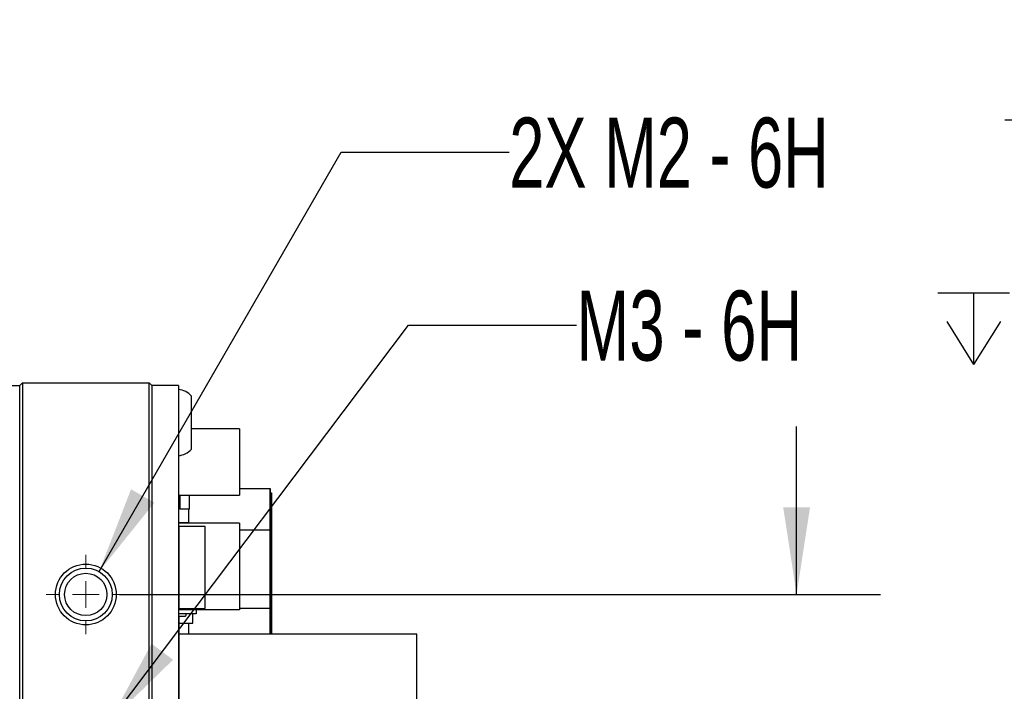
# Paper-space layout 'IX body' of a CAD drawing. Header units: millimetres. Extents: x 5 to 274, y 4 to 211.
# Tile 5 of 21: x 128 to 165, y 64 to 89. Entities that reach past the tile are written whole.
import ezdxf

# ---------------------------------------------------------------- set-up
doc = ezdxf.new("R2010")
doc.units = ezdxf.units.MM
doc.layers.add('DIMENSIONS', color=8, linetype='Continuous')
doc.styles.add('SLDTEXTSTYLE0', font='TXT', dxfattribs={"width": 0.75})
doc.styles.add('SLDTEXTSTYLE3', font='TXT', dxfattribs={"width": 0.675})
doc.styles.add('SLDTEXTSTYLE5', font='TXT', dxfattribs={"width": 0.678571})
doc.dimstyles.new('SLDDIMSTYLE8', dxfattribs={"dimtxt": 2.645833, "dimasz": 3.302, "dimexe": 0, "dimexo": 0.0625, "dimgap": 0.661458, "dimtad": 0, "dimtih": 1, "dimtoh": 1, "dimdec": 0, "dimrnd": 1e-09, "dimzin": 12, "dimdsep": 46, "dimtxsty": 'SLDTEXTSTYLE0', "dimsah": 1, "dimcen": 0.09, "dimadec": 0, "dimazin": 3, "dimtfac": 1, "dimtdec": 0, "dimtmove": 0, "dimatfit": 0, "dimfxl": 0, "dimfrac": 2, "dimtolj": 1, "dimtzin": 12, "dimarcsym": 0})
doc.dimstyles.new('SLDDIMSTYLE9', dxfattribs={"dimtxt": 2.645833, "dimasz": 3.302, "dimexe": 0, "dimexo": 0.0625, "dimgap": 0.661458, "dimtad": 0, "dimtih": 1, "dimtoh": 1, "dimdec": 6, "dimrnd": 1e-09, "dimzin": 12, "dimdsep": 46, "dimtxsty": 'SLDTEXTSTYLE0', "dimsah": 1, "dimcen": 0, "dimadec": 0, "dimazin": 3, "dimtfac": 1, "dimtofl": 0, "dimtmove": 0, "dimatfit": 3, "dimfxl": 0, "dimfrac": 2, "dimtolj": 1, "dimtzin": 12, "dimarcsym": 0})

# ---------------------------------------------------------------- blocks, each defined once
blk = doc.blocks.new('SW_SYMBOL_HOLE_DEPTH')
at = {"layer": 'DIMENSIONS', "color": 0}
for p, q in [((0, 875), (800, 875)), ((400, 875), (400, 75)), ((100, 555), (400, 75)), ((700, 555), (400, 75))]:
    blk.add_line(p, q, dxfattribs=at)
blk = doc.blocks.new('_D_42')
at = {"layer": 'DIMENSIONS'}
for p, q in [((117.549, 105.606), (110.921, 94.125)), ((110.921, 94.125), (117.271, 94.125))]:
    blk.add_line(p, q, dxfattribs=at)
blk.add_solid([(117.549, 105.606), (115.458, 103), (116.338, 102.492)], dxfattribs=at)
at = {"layer": 'DIMENSIONS', "xscale": 0.003379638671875, "yscale": 0.003379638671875, "zscale": 0.003379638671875}
blk.add_blockref('SW_SYMBOL_HOLE_DEPTH', (136.007, 92.39), dxfattribs=at)
at = {"layer": 'DIMENSIONS', "attachment_point": 1}
for s, insert, char_height, style in [('4X M2 - 6H', (117.271, 95.434), 2.6458, 'SLDTEXTSTYLE3'), ('3', (140.783, 95.434), 2.646, 'SLDTEXTSTYLE0'), ('MIN', (143.713, 95.434), 2.6458, 'SLDTEXTSTYLE0')]:
    blk.add_mtext(s, dxfattribs=dict(at, insert=insert, char_height=char_height, style=style))
blk = doc.blocks.new('_D_50')
at = {"layer": 'DIMENSIONS'}
for p, q in [((156.917, 67.365), (156.917, 73.715)), ((131.319, 67.365), (160.092, 67.365)), ((131.319, 55.365), (160.092, 55.365)), ((156.917, 55.365), (156.917, 49.015))]:
    blk.add_line(p, q, dxfattribs=at)
for points in [[(156.917, 67.365), (157.425, 70.667), (156.409, 70.667)], [(156.917, 55.365), (156.409, 52.063), (157.425, 52.063)]]:
    blk.add_solid(points, dxfattribs=at)
at = {"layer": 'DIMENSIONS', "insert": (154.962, 62.674), "char_height": 2.6458, "attachment_point": 1, "style": 'SLDTEXTSTYLE0'}
blk.add_mtext('12', dxfattribs=at)
blk = doc.blocks.new('_D_53')
at = {"layer": 'DIMENSIONS'}
for p, q in [((130.549, 68.231), (139.706, 84.091)), ((139.706, 84.091), (146.056, 84.091))]:
    blk.add_line(p, q, dxfattribs=at)
blk.add_solid([(130.549, 68.231), (132.64, 70.837), (131.76, 71.345)], dxfattribs=at)
at = {"layer": 'DIMENSIONS', "xscale": 0.003379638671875, "yscale": 0.003379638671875, "zscale": 0.003379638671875}
blk.add_blockref('SW_SYMBOL_HOLE_DEPTH', (164.792, 82.356), dxfattribs=at)
at = {"layer": 'DIMENSIONS', "attachment_point": 1}
for s, insert, char_height, style in [('2X M2 - 6H', (146.056, 85.4), 2.6458, 'SLDTEXTSTYLE3'), ('3', (169.568, 85.4), 2.646, 'SLDTEXTSTYLE0'), ('MIN', (172.498, 85.4), 2.6458, 'SLDTEXTSTYLE0')]:
    blk.add_mtext(s, dxfattribs=dict(at, insert=insert, char_height=char_height, style=style))
blk = doc.blocks.new('_D_54')
at = {"layer": 'DIMENSIONS'}
for p, q in [((130.952, 62.563), (142.244, 77.549)), ((142.244, 77.549), (148.594, 77.549))]:
    blk.add_line(p, q, dxfattribs=at)
blk.add_solid([(130.952, 62.563), (133.345, 64.895), (132.533, 65.506)], dxfattribs=at)
at = {"layer": 'DIMENSIONS', "xscale": 0.003379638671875, "yscale": 0.003379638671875, "zscale": 0.003379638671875}
blk.add_blockref('SW_SYMBOL_HOLE_DEPTH', (162.254, 75.814), dxfattribs=at)
at = {"layer": 'DIMENSIONS', "attachment_point": 1}
for s, insert, char_height, style in [('M3 - 6H', (148.594, 78.858), 2.6458, 'SLDTEXTSTYLE5'), ('3', (167.03, 78.858), 2.646, 'SLDTEXTSTYLE0'), ('MIN', (169.96, 78.858), 2.6458, 'SLDTEXTSTYLE0')]:
    blk.add_mtext(s, dxfattribs=dict(at, insert=insert, char_height=char_height, style=style))
blk = doc.blocks.new('SW_CENTERMARKSYMBOL_36')
at = {"color": 0, "linetype": 'Continuous', "lineweight": 18}
for p, q in [((0, 1), (0, 1.5)), ((0, 0), (0, 0.5)), ((-1, 0), (-1.5, 0)), ((0, 0), (-0.5, 0)), ((0, 0), (0, -0.5)), ((0, 0), (0.5, 0)), ((1, 0), (1.5, 0)), ((0, -1), (0, -1.5))]:
    blk.add_line(p, q, dxfattribs=at)

psp = doc.layouts.new('IX body')

# ---------------------------------------------------------------- linework, layer by layer
at = {"color": 7, "linetype": 'Continuous', "lineweight": 25}
for p, q in [((126.5491738, 75.2654231), (127.5491738, 75.2654231)), ((127.6491738, 75.3654231), (127.5491738, 75.2654231)), ((127.5491738, 74.3654231), (127.5491738, 75.2654231)), ((127.6491738, 75.3654231), (127.6491738, 74.3654231)), ((127.6491738, 75.3654231), (132.4491738, 75.3654231)), ((132.4491738, 74.3654231), (132.4491738, 75.3654231)), ((132.5491738, 75.2654231), (132.4491738, 75.3654231)), ((132.5491738, 75.2654231), (132.5491738, 74.3654231)), ((133.5491738, 75.2654231), (132.5491738, 75.2654231)), ((133.5491738, 75.2654231), (133.5491738, 74.3654231)), ((134.0491738, 72.8654231), (134.0491738, 74.8654231)), ((127.5491738, 50.3691047), (127.5491738, 74.3654231)), ((127.5491738, 48.3654231), (127.5491738, 74.3654231)), ((127.6491738, 74.3654231), (127.6491738, 50.361992)), ((132.4491738, 48.3654231), (132.4491738, 74.3654231)), ((132.5491738, 74.3654231), (132.5491738, 48.3654231)), ((133.5491738, 74.3654231), (133.5491738, 48.3654231)), ((135.863664, 73.6255167), (134.0491738, 73.6255167)), ((135.863664, 73.6255167), (135.863664, 71.1255065)), ((133.5636635, 71.1255065), (133.5636635, 72.6167519)), ((133.5636633, 71.1255065), (133.5636633, 71.0996421)), ((133.6036634, 71.0996421), (133.5636633, 71.0996421)), ((133.5636634, 70.0844118), (133.5636633, 71.0996421)), ((133.5636635, 71.1255065), (135.863664, 71.1255065)), ((133.6036634, 71.1255065), (133.6036634, 70.5904205)), ((133.9636627, 70.5904205), (133.9636627, 71.1255065)), ((135.863664, 71.3798459), (137.0136633, 71.3798459)), ((137.0136633, 71.3798459), (137.0136633, 69.8042082)), ((137.0136634, 70.5628459), (137.0136633, 71.3798459)), ((137.0136634, 69.7223658), (137.0136634, 71.2159427)), ((137.0136634, 71.2159427), (137.0636634, 71.2159427)), ((137.0636634, 71.2159427), (137.0636634, 69.7223658)), ((137.0636634, 70.4332888), (137.0636634, 71.2159427)), ((133.9636627, 70.5904205), (133.6036634, 70.5904205)), ((133.9436633, 70.0844118), (133.9436633, 70.5904205)), ((137.0136636, 67.7847668), (137.0136634, 70.5628459)), ((137.0636636, 67.7422509), (137.0636634, 70.4332888)), ((133.5636633, 70.0844118), (133.9436633, 70.0844118)), ((133.5636633, 70.0654898), (133.5636633, 70.0844118)), ((133.5636635, 69.9404227), (133.5636635, 70.0654898)), ((135.863664, 70.0654898), (133.5636635, 70.0654898)), ((135.863664, 70.0654898), (135.863664, 66.7855166)), ((133.5536629, 69.8855006), (133.5536629, 69.6955006)), ((133.5536629, 69.6955006), (133.5636629, 69.6955006)), ((133.5536629, 69.6055018), (133.5536629, 69.4155018)), ((133.5636635, 69.9404227), (133.5636635, 66.8404238)), ((134.5636641, 69.9404227), (133.5636635, 69.9404227)), ((134.5636641, 66.8404238), (134.5636641, 69.9404227)), ((135.863664, 69.8042082), (137.0136633, 69.8042082)), ((137.0136633, 69.8042082), (137.0136634, 66.8460708)), ((137.0136634, 66.8885867), (137.0136634, 69.7223658)), ((137.0136634, 69.7223658), (137.0636634, 69.7223658)), ((137.0636634, 69.7223658), (137.0636634, 66.8885867)), ((133.5491738, 69.3904644), (133.5536626, 69.3904644)), ((133.5536626, 69.3904644), (133.5636629, 69.3904644)), ((133.5536626, 69.3904644), (133.5536626, 69.0955006)), ((133.5536629, 69.4155018), (133.5636629, 69.4155018)), ((133.5536626, 68.9055006), (133.5536626, 68.8155018)), ((133.5536629, 69.0955006), (133.5536629, 68.9055006)), ((133.5636629, 69.0955006), (133.5536629, 69.0955006)), ((133.5536629, 69.0955006), (133.5536629, 69.0955006)), ((133.5536629, 69.0955006), (133.5636629, 69.0955006)), ((133.5491738, 68.4904645), (133.5536626, 68.4904645)), ((133.5536626, 68.4904644), (133.5491738, 68.4904644)), ((133.5536626, 68.6255018), (133.5536626, 68.4904644)), ((133.5536626, 68.4904645), (133.5536626, 68.4904644)), ((133.5536626, 68.4904645), (133.5636635, 68.4904645)), ((133.5636635, 68.4904644), (133.5536626, 68.4904644)), ((133.5536629, 68.8155018), (133.5536629, 68.6255018)), ((133.5636629, 68.8155018), (133.5536629, 68.8155018)), ((133.5536629, 68.8155018), (133.5536629, 68.8155018)), ((133.5536629, 68.8155018), (133.5636629, 68.8155018)), ((133.5536626, 68.1404644), (133.5536626, 68.1504644)), ((133.5536626, 68.1404644), (133.5636635, 68.1404644)), ((137.0136637, 65.8654209), (137.0136636, 67.7847668)), ((137.0636634, 67.7267131), (137.0636635, 67.7730189)), ((137.0636635, 67.7755338), (137.0636635, 68.087341)), ((137.0636635, 67.7487823), (137.0636635, 67.7954701)), ((137.0636637, 65.8654209), (137.0636636, 67.7422509)), ((137.0636635, 67.6214793), (137.0636634, 67.5698221)), ((137.0636635, 67.6416377), (137.0636635, 67.5951006)), ((137.0636635, 67.5951006), (137.0636635, 66.988168)), ((137.0636636, 67.2736769), (137.0636636, 67.0432022)), ((133.5636635, 66.8404238), (134.5636641, 66.8404238)), ((133.5636635, 66.7855166), (133.5636635, 66.8404238)), ((133.5636635, 66.6304211), (133.5636635, 66.7855166)), ((135.863664, 66.7855166), (133.5636635, 66.7855166)), ((134.2136648, 66.6304211), (133.5636635, 66.6304211)), ((133.8436636, 66.5905079), (133.8436636, 66.6304211)), ((134.0936635, 66.2779225), (134.0936635, 66.6304211)), ((134.2136648, 66.7855166), (134.2136648, 66.6304211)), ((135.863664, 66.8460707), (137.0136634, 66.8460708)), ((137.0136635, 65.8654209), (137.0136634, 66.8885867)), ((137.0136634, 66.8885867), (137.0636634, 66.8885867)), ((137.0136634, 66.8460708), (137.0136635, 65.8654209)), ((137.0636634, 66.8885867), (137.0636635, 65.8654209)), ((137.0636635, 66.9055375), (137.0636635, 66.9522253)), ((137.0636635, 66.8834683), (137.0636635, 66.9297741)), ((137.0636635, 66.798393), (137.0636635, 66.7518558)), ((137.0636635, 66.7782345), (137.0636635, 66.7265773)), ((137.0636635, 66.7518558), (137.0636635, 66.1449233)), ((133.5636635, 66.550508), (133.5636635, 66.2779225)), ((133.5636635, 66.2779225), (134.0936635, 66.2779225)), ((133.5636636, 66.2779225), (133.5636636, 65.8654209)), ((133.5936636, 66.5405079), (133.7936636, 66.5405079)), ((133.9436635, 65.8654209), (133.9436635, 66.2779225)), ((137.0636635, 66.0622928), (137.0636636, 66.1089805)), ((137.0636635, 66.0402235), (137.0636635, 66.0865293)), ((137.0636635, 65.9349897), (137.0636635, 65.8833325)), ((137.0636636, 65.9551482), (137.0636636, 65.908611)), ((137.0636636, 65.908611), (137.0636636, 65.8654209)), ((133.5636635, 65.8654209), (133.5636635, 61.3655362)), ((142.5636633, 65.8654209), (133.5636635, 65.8654209)), ((142.5636633, 54.8654226), (142.5636633, 65.8654209)), ((133.5536629, 64.1303431), (133.5536629, 63.9403431)), ((133.5536629, 63.9403431), (133.5636629, 63.9403431))]:
    psp.add_line(p, q, dxfattribs=at)
for radius in [1.15, 1, 0.8]:
    psp.add_circle((130.0491738, 67.3654231), radius, dxfattribs=at)
for centre, radius, start, end in [((133.4879263, 74.3679281), 0.75, 41.55407748, 85.31582017), ((133.4879263, 73.3629181), 0.75, 274.68417983, 318.44592252), ((133.5536626, 69.7304645), 0.01, 90, 116.67166496), ((133.5536626, 69.7304644), 0.01, 90, 116.67166496), ((133.5636629, 69.8855006), 0.01, 90, 180), ((133.5636629, 69.8855006), 0.01, 90, 180), ((133.5636629, 69.6055018), 0.01, 90, 180), ((133.5636629, 69.6055018), 0.01, 90, 180), ((133.5636629, 68.9055006), 0.01, 180, 270), ((133.5636629, 68.6255018), 0.01, 180, 270), ((133.5536626, 68.1504644), 0.01, 243.32833504, 270), ((133.5936636, 67.0905079), 0.05, 126.8698663, 152.84748885), ((133.5936636, 66.5905079), 0.05, 207.15251115, 270), ((133.7936636, 66.5905079), 0.05, 270, 359.9999975), ((133.7936636, 66.5905079), 0.05, 285.25947237, 0.0000025), ((133.5636629, 64.1303431), 0.01, 90, 180), ((133.5636629, 64.1303431), 0.01, 90, 180)]:
    psp.add_arc(centre, radius, start, end, dxfattribs=at)
for points, knots in [([(137.0636635, 68.9900139), (137.0636635, 68.9902386), (137.0636635, 68.9913618), (137.0636635, 68.9959969), (137.0636635, 69.0034439), (137.0636635, 69.0108786), (137.0636635, 69.0177257), (137.0636635, 69.0227471), (137.0636635, 69.0284849), (137.0636635, 69.0326553), (137.0636635, 69.0373679), (137.0636635, 69.0407469), (137.0636635, 69.044501), (137.0636635, 69.0471356), (137.0636635, 69.0499832), (137.0636635, 69.0519103), (137.0636635, 69.0538919), (137.0636635, 69.0551396), (137.0636635, 69.0562859), (137.0636635, 69.0570228), (137.0636635, 69.057222), (137.0636635, 69.0570227), (137.0636635, 69.0564267), (137.0636635, 69.0553056), (137.0636635, 69.0537919), (137.0636635, 69.051886), (137.0636635, 69.0494567), (137.0636635, 69.0466337), (137.0636635, 69.0440593), (137.0636635, 69.0404434), (137.0636635, 69.0364277), (137.0636635, 69.0318731), (137.0636635, 69.0269091), (137.0636635, 69.0215324), (137.0636635, 69.0155966), (137.0636635, 69.0092338), (137.0636635, 69.0024395), (137.0636635, 68.9950582), (137.0636635, 68.987227), (137.0636635, 68.9789401), (137.0636635, 68.9700312), (137.0636635, 68.9606444), (137.0636635, 68.9507728), (137.0636635, 68.9402383), (137.0636635, 68.9291941), (137.0636635, 68.9199447), (137.0636635, 68.907853), (137.0636635, 68.8952232), (137.0636635, 68.8818589), (137.0636635, 68.8679318), (137.0636635, 68.8563334), (137.0636635, 68.8412551), (137.0636635, 68.828722), (137.0636635, 68.8124616), (137.0636635, 68.7989726), (137.0636635, 68.7815086), (137.0636635, 68.7634373), (137.0636635, 68.7445585), (137.0636635, 68.7250815), (137.0636635, 68.7090208), (137.0636635, 68.6883639), (137.0636635, 68.6713757), (137.0636635, 68.6495893), (137.0636635, 68.6317246), (137.0636635, 68.6088854), (137.0636635, 68.5902179), (137.0636635, 68.566424), (137.0636635, 68.5366445), (137.0636635, 68.5108227), (137.0636635, 68.4950214)], [0, 0, 0, 0, 0.0011815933, 0.0059080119, 0.0248163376, 0.0437242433, 0.053177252, 0.0720846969, 0.0815376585, 0.1004447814, 0.1098977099, 0.1288046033, 0.1382575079, 0.1571642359, 0.1666171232, 0.1855237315, 0.1949766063, 0.2138831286, 0.2233359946, 0.2422424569, 0.2611488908, 0.2706017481, 0.2895081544, 0.3084145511, 0.3178674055, 0.3367737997, 0.3556801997, 0.3651330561, 0.3840394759, 0.3934923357, 0.4123987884, 0.4313052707, 0.44075814, 0.459664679, 0.4785712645, 0.4880241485, 0.5069308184, 0.5258375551, 0.5352904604, 0.5541973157, 0.5731042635, 0.5825571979, 0.6014643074, 0.6203715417, 0.6298245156, 0.6487319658, 0.6581849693, 0.6770926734, 0.6960005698, 0.7054536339, 0.7243618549, 0.7338149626, 0.7527235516, 0.7621767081, 0.7810857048, 0.7905389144, 0.8094483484, 0.8283580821, 0.8378113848, 0.8567215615, 0.8661749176, 0.8850855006, 0.8945389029, 0.9134498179, 0.9229032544, 0.9418143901, 0.9512678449, 0.9701790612, 1, 1, 1, 1]), ([(137.0636635, 67.5279823), (137.0636635, 67.528516), (137.0636635, 67.531185), (137.0636635, 67.5424364), (137.0636635, 67.5576347), (137.0636635, 67.579678), (137.0636635, 67.6020492), (137.0636635, 67.6248441), (137.0636635, 67.6479453), (137.0636635, 67.6713499), (137.0636635, 67.6951419), (137.0636635, 67.7192103), (137.0636635, 67.743551), (137.0636635, 67.768234), (137.0636635, 67.7931563), (137.0636635, 67.8132817), (137.0636635, 67.8386516), (137.0636635, 67.8591137), (137.0636635, 67.8848757), (137.0636635, 67.9108156), (137.0636635, 67.9369611), (137.0636635, 67.9632357), (137.0636635, 67.9843523), (137.0636635, 68.0108395), (137.0636635, 68.0320957), (137.0636635, 68.0587171), (137.0636635, 68.0800478), (137.0636635, 68.1067194), (137.0636635, 68.1333893), (137.0636635, 68.1600132), (137.0636635, 68.186569), (137.0636635, 68.2077508), (137.0636635, 68.2341126), (137.0636635, 68.2551013), (137.0636635, 68.2811745), (137.0636635, 68.3018947), (137.0636635, 68.327586), (137.0636635, 68.3530583), (137.0636635, 68.3781959), (137.0636635, 68.4030524), (137.0636635, 68.4227054), (137.0636635, 68.4469518), (137.0636635, 68.4708706), (137.0636635, 68.4943194), (137.0636635, 68.5173935), (137.0636635, 68.5355486), (137.0636635, 68.557842), (137.0636635, 68.5797311), (137.0636635, 68.6053262), (137.0636635, 68.6260818), (137.0636635, 68.6463968), (137.0636635, 68.6662709), (137.0636635, 68.689403), (137.0636635, 68.7080784), (137.0636635, 68.7263001), (137.0636635, 68.7440701), (137.0636635, 68.7646713), (137.0636635, 68.7845536), (137.0636635, 68.8037226), (137.0636635, 68.8221861), (137.0636635, 68.8399529), (137.0636635, 68.8570335), (137.0636635, 68.8734393), (137.0636635, 68.8891823), (137.0636635, 68.9042758), (137.0636635, 68.9187319), (137.0636635, 68.9325694), (137.0636635, 68.9457836), (137.0636635, 68.9658086), (137.0636635, 68.9797791), (137.0636635, 68.9900139)], [0, 0, 0, 0, 0.0010764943, 0.005382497, 0.022608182, 0.0312203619, 0.0484461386, 0.0656719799, 0.0742841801, 0.0915101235, 0.1087361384, 0.117348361, 0.1345744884, 0.1518006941, 0.1604129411, 0.1776392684, 0.1862515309, 0.203477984, 0.2120902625, 0.229316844, 0.2465435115, 0.2551558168, 0.2723826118, 0.2809949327, 0.2982218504, 0.3068341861, 0.3240612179, 0.332673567, 0.3499006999, 0.3671278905, 0.3757402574, 0.3929675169, 0.4015798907, 0.4188071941, 0.4274195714, 0.4446468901, 0.4532592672, 0.47048657, 0.4877138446, 0.4963262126, 0.5135534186, 0.5221657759, 0.5393928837, 0.556619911, 0.565232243, 0.5824591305, 0.5910714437, 0.608298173, 0.6255247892, 0.6427512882, 0.651363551, 0.6685898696, 0.685816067, 0.7030421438, 0.711654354, 0.7288802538, 0.7461060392, 0.7633317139, 0.7805572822, 0.7977827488, 0.8150081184, 0.8322333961, 0.8494585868, 0.8666836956, 0.8839087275, 0.901133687, 0.918358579, 0.9355834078, 0.9528081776, 1, 1, 1, 1]), ([(137.0636635, 68.3923098), (137.0636635, 68.3929649), (137.0636635, 68.3962402), (137.0636635, 68.4047233), (137.0636635, 68.4176434), (137.0636635, 68.43287), (137.0636635, 68.4477668), (137.0636635, 68.4598669), (137.0636635, 68.4717056), (137.0636635, 68.4832776), (137.0636635, 68.4944702), (137.0636635, 68.5053666), (137.0636635, 68.5159669), (137.0636635, 68.5261657), (137.0636635, 68.5360628), (137.0636635, 68.5456619), (137.0636635, 68.5567093), (137.0636635, 68.567296), (137.0636635, 68.5757445), (137.0636635, 68.5839211), (137.0636635, 68.5918314), (137.0636635, 68.6009117), (137.0636635, 68.6095953), (137.0636635, 68.6178971), (137.0636635, 68.6258316), (137.0636635, 68.6334131), (137.0636635, 68.6406549), (137.0636635, 68.6475699), (137.0636635, 68.6541702), (137.0636635, 68.6604671), (137.0636635, 68.6664714), (137.0636635, 68.6721929), (137.0636635, 68.6776411), (137.0636635, 68.6828246), (137.0636635, 68.6877514), (137.0636635, 68.6924291), (137.0636635, 68.6983432), (137.0636635, 68.703786), (137.0636635, 68.7087795), (137.0636635, 68.712305), (137.0636635, 68.7156155), (137.0636635, 68.7187152), (137.0636635, 68.7216079), (137.0636635, 68.7251934), (137.0636635, 68.7283782), (137.0636635, 68.7311722), (137.0636635, 68.7330745), (137.0636635, 68.7347853), (137.0636635, 68.7363064), (137.0636635, 68.738083), (137.0636635, 68.7394844), (137.0636635, 68.740513), (137.0636635, 68.741098), (137.0636635, 68.7414966), (137.0636635, 68.7417084), (137.0636635, 68.7417409), (137.0636635, 68.7413967), (137.0636635, 68.7406705), (137.0636635, 68.739933), (137.0636635, 68.7390005), (137.0636635, 68.7378708), (137.0636635, 68.7360976), (137.0636635, 68.7339181), (137.0636635, 68.7313183), (137.0636635, 68.7291533), (137.0636635, 68.726771), (137.0636635, 68.7241576), (137.0636635, 68.7199259), (137.0636635, 68.7159579), (137.0636635, 68.7131221)], [0, 0, 0, 0, 0.001782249, 0.0089120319, 0.0231766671, 0.0374412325, 0.0517056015, 0.0659696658, 0.0730993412, 0.0873628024, 0.1016258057, 0.1087553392, 0.1230176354, 0.1372794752, 0.1444088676, 0.1586700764, 0.1729309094, 0.1871914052, 0.2014516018, 0.2085808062, 0.2228406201, 0.2371002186, 0.2513596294, 0.2656188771, 0.2798779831, 0.2941369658, 0.3083958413, 0.3226546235, 0.3369133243, 0.3511719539, 0.3654305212, 0.3796890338, 0.3939474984, 0.4082059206, 0.4224643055, 0.4367226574, 0.4509809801, 0.4794999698, 0.4937582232, 0.5080164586, 0.522274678, 0.5365328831, 0.5507910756, 0.565049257, 0.593567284, 0.6078254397, 0.622083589, 0.636341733, 0.6505998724, 0.6648580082, 0.6933757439, 0.7076338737, 0.7218920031, 0.7361501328, 0.7504082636, 0.7646663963, 0.793184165, 0.8074423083, 0.8217004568, 0.8359586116, 0.8502167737, 0.8644749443, 0.8929930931, 0.9072512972, 0.9215095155, 0.93576775, 0.9500260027, 0.9642842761, 1, 1, 1, 1]), ([(137.0636635, 68.7131221), (137.0636635, 68.7129731), (137.0636635, 68.712228), (137.0636635, 68.7090329), (137.0636635, 68.703151), (137.0636635, 68.6958797), (137.0636635, 68.6880542), (137.0636635, 68.681347), (137.0636635, 68.6724), (137.0636635, 68.6647889), (137.0636635, 68.6567204), (137.0636635, 68.648345), (137.0636635, 68.639506), (137.0636635, 68.6301995), (137.0636635, 68.620579), (137.0636635, 68.6104843), (137.0636635, 68.5999115), (137.0636635, 68.5917414), (137.0636635, 68.5805247), (137.0636635, 68.5688201), (137.0636635, 68.556625), (137.0636635, 68.5441005), (137.0636635, 68.5310786), (137.0636635, 68.5175587), (137.0636635, 68.507169), (137.0636635, 68.4965285), (137.0636635, 68.4820054), (137.0636635, 68.4669778), (137.0636635, 68.4514516), (137.0636635, 68.4395584), (137.0636635, 68.4274171), (137.0636635, 68.410899), (137.0636635, 68.3938893), (137.0636635, 68.3764066), (137.0636635, 68.3630617), (137.0636635, 68.3494878), (137.0636635, 68.3356901), (137.0636635, 68.3216746), (137.0636635, 68.3027045), (137.0636635, 68.2833236), (137.0636635, 68.2635782), (137.0636635, 68.2485969), (137.0636635, 68.2334531), (137.0636635, 68.2181587), (137.0636635, 68.2027268), (137.0636635, 68.1871707), (137.0636635, 68.1662803), (137.0636635, 68.1451936), (137.0636635, 68.1239849), (137.0636635, 68.1080321), (137.0636635, 68.0920472), (137.0636635, 68.0760451), (137.0636635, 68.0547047), (137.0636635, 68.0333864), (137.0636635, 68.0121597), (137.0636635, 67.996298), (137.0636635, 67.9805053), (137.0636635, 67.959554), (137.0636635, 67.9387825), (137.0636635, 67.9182391), (137.0636635, 67.897856), (137.0636635, 67.8777248), (137.0636635, 67.8578777), (137.0636635, 67.8382244), (137.0636635, 67.8188676), (137.0636635, 67.7950629), (137.0636635, 67.7763418), (137.0636635, 67.7486813), (137.0636635, 67.7308277), (137.0636635, 67.7174295)], [0, 0, 0, 0, 0.0014767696, 0.0073838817, 0.0310145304, 0.0546452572, 0.0664597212, 0.0900905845, 0.1019050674, 0.1255360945, 0.1373506, 0.149165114, 0.1727964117, 0.1846109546, 0.1964255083, 0.2200571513, 0.2318717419, 0.2436863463, 0.2555009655, 0.2791331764, 0.2909478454, 0.302762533, 0.3263953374, 0.3382100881, 0.3500248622, 0.3618396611, 0.3736544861, 0.3972884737, 0.4091033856, 0.4209183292, 0.432733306, 0.4445483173, 0.468183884, 0.4799990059, 0.4918141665, 0.5036293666, 0.5154446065, 0.5272598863, 0.5390752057, 0.5627132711, 0.5745287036, 0.5863441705, 0.598159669, 0.6099751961, 0.6217907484, 0.6336063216, 0.6454219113, 0.669061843, 0.6808774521, 0.6926930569, 0.704508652, 0.7163242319, 0.7281397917, 0.7517790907, 0.7635945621, 0.7754099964, 0.7872253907, 0.7990407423, 0.8226781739, 0.8344933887, 0.8463085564, 0.8699444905, 0.8817595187, 0.8935745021, 0.9172089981, 0.9290238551, 0.9526573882, 0.9644721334, 1, 1, 1, 1]), ([(137.0636635, 68.4950214), (137.0636635, 68.4943906), (137.0636635, 68.4912361), (137.0636635, 68.4855311), (137.0636635, 68.4778783), (137.0636635, 68.4701803), (137.0636635, 68.4624411), (137.0636635, 68.4546636), (137.0636635, 68.4468512), (137.0636635, 68.4390068), (137.0636635, 68.4311338), (137.0636635, 68.4232351), (137.0636635, 68.4153137), (137.0636635, 68.4073727), (137.0636635, 68.399415), (137.0636635, 68.3914433), (137.0636635, 68.3834606), (137.0636635, 68.3754694), (137.0636635, 68.3674726), (137.0636635, 68.3594726), (137.0636635, 68.3514719), (137.0636635, 68.3434731), (137.0636635, 68.3354784), (137.0636635, 68.3274902), (137.0636635, 68.3195107), (137.0636635, 68.311542), (137.0636635, 68.3035863), (137.0636635, 68.2956456), (137.0636635, 68.2877217), (137.0636635, 68.2798166), (137.0636635, 68.2693037), (137.0636635, 68.2588349), (137.0636635, 68.2484183), (137.0636635, 68.2406336), (137.0636635, 68.2328777), (137.0636635, 68.2251523), (137.0636635, 68.2174588), (137.0636635, 68.2097985), (137.0636635, 68.2021729), (137.0636635, 68.1945833), (137.0636635, 68.1870309), (137.0636635, 68.1795171), (137.0636635, 68.1720429), (137.0636635, 68.1646097), (137.0636635, 68.1572185), (137.0636635, 68.1474209), (137.0636635, 68.1377113), (137.0636635, 68.1280951), (137.0636635, 68.1209305), (137.0636635, 68.1138143), (137.0636635, 68.1067475), (137.0636635, 68.0997311), (137.0636635, 68.0927659), (137.0636635, 68.085853), (137.0636635, 68.0789932), (137.0636635, 68.0699186), (137.0636635, 68.0609534), (137.0636635, 68.052102), (137.0636635, 68.0455211), (137.0636635, 68.0389985), (137.0636635, 68.0325351), (137.0636636, 68.0261317), (137.0636636, 68.019789), (137.0636636, 68.0114141), (137.0636636, 68.0031638), (137.0636636, 67.9950412), (137.0636636, 67.9890159), (137.0636636, 67.9800657), (137.0636636, 67.973291), (137.0636636, 67.9684518)], [0, 0, 0, 0, 0.0034841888, 0.0174215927, 0.0313589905, 0.0452963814, 0.0592337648, 0.0731711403, 0.0871085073, 0.1010458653, 0.1149832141, 0.1289205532, 0.1428578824, 0.1567952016, 0.1707325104, 0.1846698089, 0.1986070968, 0.2125443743, 0.2264816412, 0.2404188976, 0.2543561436, 0.2682933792, 0.2822306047, 0.29616782, 0.3101050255, 0.3240422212, 0.3379794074, 0.3519165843, 0.3658537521, 0.379790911, 0.3937280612, 0.4216049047, 0.4355420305, 0.4494791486, 0.4634162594, 0.477353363, 0.4912904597, 0.5052275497, 0.5191646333, 0.5331017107, 0.5470387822, 0.560975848, 0.5749129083, 0.5888499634, 0.6027870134, 0.6167240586, 0.6446001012, 0.6585371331, 0.672474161, 0.686411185, 0.7003482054, 0.7142852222, 0.7282222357, 0.7421592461, 0.7560962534, 0.7700332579, 0.7979089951, 0.8118459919, 0.8257829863, 0.8397199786, 0.8536569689, 0.8675939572, 0.8815309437, 0.8954679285, 0.9233435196, 0.9372804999, 0.9512174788, 0.9651544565, 1, 1, 1, 1]), ([(137.0636635, 68.087341), (137.0636635, 68.0871841), (137.0636635, 68.0863997), (137.0636635, 68.0844494), (137.0636635, 68.0817403), (137.0636635, 68.079431), (137.0636635, 68.0778225), (137.0636635, 68.0763738), (137.0636635, 68.0751649), (137.0636635, 68.0739549), (137.0636635, 68.0732281), (137.0636635, 68.0727437), (137.0636635, 68.0724212), (137.0636635, 68.0723424), (137.0636635, 68.0725503), (137.0636635, 68.0729627), (137.0636635, 68.0736231), (137.0636635, 68.0744497), (137.0636635, 68.0755268), (137.0636635, 68.0768569), (137.0636635, 68.0783569), (137.0636635, 68.0801133), (137.0636635, 68.0821294), (137.0636635, 68.08432), (137.0636635, 68.0867748), (137.0636635, 68.0894977), (137.0636635, 68.0924012), (137.0636635, 68.0955783), (137.0636635, 68.0990338), (137.0636635, 68.1026771), (137.0636635, 68.1066054), (137.0636635, 68.1108239), (137.0636635, 68.1141346), (137.0636635, 68.1187471), (137.0636635, 68.1236608), (137.0636635, 68.1288806), (137.0636635, 68.1329503), (137.0636635, 68.1371765), (137.0636635, 68.1430226), (137.0636635, 68.1491887), (137.0636635, 68.1556773), (137.0636635, 68.1607059), (137.0636635, 68.1658977), (137.0636635, 68.1712531), (137.0636635, 68.1767723), (137.0636635, 68.1843499), (137.0636635, 68.1922551), (137.0636635, 68.2004776), (137.0636635, 68.2068008), (137.0636635, 68.2132781), (137.0636635, 68.2199058), (137.0636635, 68.2266794), (137.0636635, 68.2335939), (137.0636635, 68.2429944), (137.0636635, 68.2526552), (137.0636635, 68.2625379), (137.0636635, 68.2700523), (137.0636635, 68.2776612), (137.0636635, 68.2853546), (137.0636635, 68.2931228), (137.0636635, 68.3035677), (137.0636635, 68.3141241), (137.0636635, 68.3247425), (137.0636635, 68.3327279), (137.0636635, 68.3407264), (137.0636635, 68.3513984), (137.0636635, 68.3620621), (137.0636635, 68.3766198), (137.0636635, 68.3857807), (137.0636635, 68.3923098)], [0, 0, 0, 0, 0.0029500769, 0.0147507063, 0.0383540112, 0.0619572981, 0.0737579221, 0.0855585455, 0.1091618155, 0.1209624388, 0.1445657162, 0.1563663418, 0.1681669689, 0.1917702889, 0.2035709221, 0.2271743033, 0.2389749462, 0.2507755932, 0.2743791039, 0.2861797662, 0.2979804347, 0.3215841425, 0.3333848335, 0.3451855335, 0.3687895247, 0.3805902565, 0.3923910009, 0.4159953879, 0.4277961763, 0.4395969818, 0.4632019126, 0.4750027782, 0.486803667, 0.4986045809, 0.5222104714, 0.5340114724, 0.5458125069, 0.5576135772, 0.5694146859, 0.5930222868, 0.6048235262, 0.6166248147, 0.6284261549, 0.6402275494, 0.6520290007, 0.663830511, 0.6874415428, 0.69924324, 0.711045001, 0.7228468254, 0.7346487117, 0.7464506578, 0.7582526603, 0.7700547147, 0.7936699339, 0.8054721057, 0.8172743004, 0.8290765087, 0.8408787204, 0.8526809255, 0.8644831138, 0.8880986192, 0.8999006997, 0.9117027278, 0.9235046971, 0.9353066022, 0.9589194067, 0.9707210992, 1, 1, 1, 1]), ([(137.0636636, 67.9684518), (137.0636636, 67.9679723), (137.0636636, 67.9655745), (137.0636636, 67.9612941), (137.0636636, 67.9556539), (137.0636636, 67.9482271), (137.0636636, 67.9409404), (137.0636636, 67.9337976), (137.0636636, 67.9285129), (137.0636636, 67.9233011), (137.0636636, 67.9164501), (137.0636636, 67.9097474), (137.0636636, 67.9031959), (137.0636636, 67.8983586), (137.0636636, 67.8935979), (137.0636636, 67.8889146), (137.0636636, 67.8827738), (137.0636636, 67.8767898), (137.0636636, 67.8709653), (137.0636636, 67.8666772), (137.0636636, 67.8624698), (137.0636636, 67.8569681), (137.0636636, 67.8516297), (137.0636636, 67.8464571), (137.0636636, 67.842661), (137.0636636, 67.837711), (137.0636636, 67.8329292), (137.0636636, 67.8283177), (137.0636636, 67.8249446), (137.0636636, 67.8205616), (137.0636636, 67.8163508), (137.0636636, 67.8123142), (137.0636636, 67.809374), (137.0636636, 67.8055705), (137.0636636, 67.8019427), (137.0636636, 67.7984917), (137.0636636, 67.7959922), (137.0636636, 67.7927779), (137.0636635, 67.7897415), (137.0636635, 67.7868839), (137.0636635, 67.7841455), (137.0636635, 67.7815862), (137.0636635, 67.7792064), (137.0636635, 67.7775112), (137.0636635, 67.7753705), (137.0636635, 67.7734091), (137.0636635, 67.771627), (137.0636635, 67.7699642), (137.0636635, 67.7684801), (137.0636635, 67.7671741), (137.0636635, 67.7659866), (137.0636635, 67.7649765), (137.0636635, 67.7639343), (137.0636635, 67.7632762), (137.0636635, 67.7627928), (137.0636635, 67.7624252), (137.0636635, 67.7622307), (137.0636635, 67.7622019), (137.0636635, 67.7623496), (137.0636635, 67.762666), (137.0636635, 67.7630943), (137.0636635, 67.7636894), (137.0636635, 67.7646392), (137.0636635, 67.7655625), (137.0636635, 67.7669184), (137.0636635, 67.7681622), (137.0636635, 67.7699177), (137.0636635, 67.7721128), (137.0636635, 67.7742876), (137.0636635, 67.7755338)], [0, 0, 0, 0, 0.0028756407, 0.0143784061, 0.0258811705, 0.0373839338, 0.0603907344, 0.0718934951, 0.0833962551, 0.0948990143, 0.1064017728, 0.1294085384, 0.1409112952, 0.1524140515, 0.1639168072, 0.1754195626, 0.1869223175, 0.2099290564, 0.2214318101, 0.2329345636, 0.2444373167, 0.2559400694, 0.2789467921, 0.290449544, 0.3019522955, 0.3134550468, 0.3364617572, 0.3479645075, 0.3594672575, 0.3709700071, 0.3939767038, 0.4054794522, 0.4169822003, 0.4284849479, 0.4514916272, 0.4629943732, 0.4744971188, 0.4859998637, 0.5090065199, 0.5205092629, 0.532012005, 0.5550186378, 0.5665213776, 0.5780241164, 0.5895268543, 0.6125334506, 0.6240361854, 0.6355389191, 0.6585454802, 0.6700482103, 0.6815509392, 0.7045574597, 0.7160601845, 0.7390666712, 0.7505693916, 0.7620721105, 0.785078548, 0.796581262, 0.8195876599, 0.8310903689, 0.842593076, 0.865599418, 0.8771021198, 0.9001084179, 0.9116111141, 0.9346173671, 0.9461200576, 0.9691262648, 1, 1, 1, 1]), ([(137.0636634, 67.6354367), (137.0636634, 67.6538525), (137.0636634, 67.6746451), (137.0636634, 67.7016468), (137.0636634, 67.7070846), (137.0636634, 67.7119285), (137.0636634, 67.7172554), (137.0636634, 67.7248743), (137.0636634, 67.7259081), (137.0636634, 67.7267131)], [0, 0, 0, 0, 0.4988367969, 0.5632177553, 0.59198641, 0.6200337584, 0.6791032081, 0.7501276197, 1, 1, 1, 1]), ([(137.0636634, 67.5698221), (137.0636634, 67.5696286), (137.0636634, 67.5692843), (137.0636634, 67.5743887), (137.0636634, 67.5981251), (137.0636634, 67.620504), (137.0636634, 67.6354367)], [0, 0, 0, 0, 0.1401693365, 0.2493849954, 0.4991360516, 1, 1, 1, 1]), ([(137.0636635, 67.7174295), (137.0636635, 67.716879), (137.0636635, 67.7141261), (137.0636635, 67.7070565), (137.0636635, 67.6985785), (137.0636635, 67.6903152), (137.0636635, 67.6821876), (137.0636635, 67.6742548), (137.0636635, 67.666503), (137.0636635, 67.6588669), (137.0636635, 67.6513971), (137.0636635, 67.6422534), (137.0636635, 67.6350871), (137.0636635, 67.6263029), (137.0636635, 67.6176858), (137.0636635, 67.6092775), (137.0636635, 67.6010166), (137.0636635, 67.5928981), (137.0636635, 67.5849591), (137.0636635, 67.5771476), (137.0636635, 67.56946), (137.0636635, 67.5604236), (137.0636635, 67.5515671), (137.0636635, 67.54433), (137.0636635, 67.537196), (137.0636635, 67.5301628), (137.0636635, 67.5218784), (137.0636635, 67.5137438), (137.0636635, 67.5057541), (137.0636635, 67.4979045), (137.0636635, 67.4901911), (137.0636635, 67.4826101), (137.0636635, 67.4751581), (137.0636635, 67.467832), (137.0636635, 67.4606292), (137.0636635, 67.4535469), (137.0636635, 67.4465832), (137.0636635, 67.4397359), (137.0636635, 67.4330032), (137.0636635, 67.4263837), (137.0636635, 67.4198758), (137.0636635, 67.4134785), (137.0636635, 67.4071907), (137.0636635, 67.4010115), (137.0636635, 67.3949403), (137.0636635, 67.3889765), (137.0636635, 67.3831198), (137.0636635, 67.3773698), (137.0636635, 67.3698455), (137.0636635, 67.3625346), (137.0636635, 67.3554383), (137.0636635, 67.350224), (137.0636635, 67.3451182), (137.0636635, 67.3401215), (137.0636635, 67.3352349), (137.0636635, 67.3304596), (137.0636636, 67.3257967), (137.0636636, 67.3212477), (137.0636636, 67.3168141), (137.0636636, 67.3124976), (137.0636636, 67.3083002), (137.0636636, 67.3042239), (137.0636636, 67.2989536), (137.0636636, 67.2939351), (137.0636636, 67.2891806), (137.0636636, 67.2857488), (137.0636636, 67.2824595), (137.0636636, 67.27832), (137.0636636, 67.2755205), (137.0636636, 67.2736769)], [0, 0, 0, 0, 0.0019514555, 0.0097578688, 0.0253736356, 0.0331798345, 0.0409859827, 0.0566000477, 0.0644060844, 0.0722120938, 0.0878252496, 0.0956311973, 0.1112439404, 0.1190498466, 0.1346623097, 0.150274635, 0.1580804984, 0.1736926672, 0.1893047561, 0.1971105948, 0.2127225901, 0.2283345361, 0.243946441, 0.2595583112, 0.2673641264, 0.2829759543, 0.298587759, 0.3141995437, 0.3298113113, 0.3454230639, 0.3610348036, 0.3766465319, 0.3922582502, 0.4078699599, 0.4234816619, 0.4390933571, 0.4547050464, 0.4703167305, 0.48592841, 0.5015400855, 0.5171517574, 0.5327634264, 0.5483750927, 0.5639867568, 0.579598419, 0.5952100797, 0.6108217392, 0.6264333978, 0.6420450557, 0.6732689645, 0.6888806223, 0.7044922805, 0.7201039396, 0.7357155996, 0.751327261, 0.7669389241, 0.782550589, 0.7981622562, 0.8137739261, 0.8293855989, 0.8449972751, 0.8606089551, 0.8762206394, 0.9074448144, 0.9230565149, 0.938668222, 0.9542799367, 0.9698916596, 1, 1, 1, 1]), ([(137.0636636, 67.0432022), (137.0636636, 67.0433869), (137.0636636, 67.0443104), (137.0636636, 67.0482178), (137.0636636, 67.0535635), (137.0636636, 67.0598667), (137.0636636, 67.0646919), (137.0636636, 67.069616), (137.0636636, 67.0746405), (137.0636636, 67.0797666), (137.0636636, 67.0849956), (137.0636636, 67.0903288), (137.0636636, 67.0957676), (137.0636636, 67.1013134), (137.0636636, 67.1069677), (137.0636635, 67.1127318), (137.0636635, 67.1186073), (137.0636635, 67.1245956), (137.0636635, 67.1306984), (137.0636635, 67.1369172), (137.0636635, 67.1432535), (137.0636635, 67.1497091), (137.0636635, 67.1562855), (137.0636635, 67.1629845), (137.0636635, 67.1698079), (137.0636635, 67.1767572), (137.0636635, 67.1826549), (137.0636635, 67.1886335), (137.0636635, 67.1946938), (137.0636635, 67.2020986), (137.0636635, 67.2096376), (137.0636635, 67.2173128), (137.0636635, 67.2238239), (137.0636635, 67.2304225), (137.0636635, 67.2371093), (137.0636635, 67.2452765), (137.0636635, 67.2522034), (137.0636635, 67.259222), (137.0636635, 67.2663333), (137.0636635, 67.2750168), (137.0636635, 67.2823798), (137.0636635, 67.2898391), (137.0636635, 67.2973954), (137.0636635, 67.3050826), (137.0636635, 67.3128692), (137.0636635, 67.320756), (137.0636635, 67.3287779), (137.0636635, 67.3369022), (137.0636635, 67.3434842), (137.0636635, 67.3518159), (137.0636635, 67.3602525), (137.0636635, 67.3688305), (137.0636635, 67.3775154), (137.0636635, 67.3845495), (137.0636635, 67.3934506), (137.0636635, 67.4024608), (137.0636635, 67.4116176), (137.0636635, 67.4208851), (137.0636635, 67.4283881), (137.0636635, 67.4378785), (137.0636635, 67.4455606), (137.0636635, 67.4552757), (137.0636635, 67.4631382), (137.0636635, 67.4730794), (137.0636635, 67.4811232), (137.0636635, 67.4912906), (137.0636635, 67.4995178), (137.0636635, 67.5123612), (137.0636635, 67.5212325), (137.0636635, 67.5279823)], [0, 0, 0, 0, 0.0020932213, 0.0104661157, 0.0439582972, 0.0607041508, 0.0774500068, 0.0941958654, 0.1109417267, 0.1276875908, 0.1444334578, 0.1611793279, 0.1779252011, 0.1946710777, 0.2114169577, 0.2281628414, 0.2449087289, 0.2616546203, 0.2784005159, 0.2951464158, 0.3118923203, 0.3286382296, 0.3453841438, 0.3621300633, 0.3788759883, 0.395621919, 0.4123678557, 0.420740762, 0.4374867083, 0.4542326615, 0.4709786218, 0.4877245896, 0.5044705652, 0.5128434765, 0.5295894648, 0.5463354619, 0.5630814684, 0.5714543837, 0.5882004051, 0.6049464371, 0.6216924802, 0.6300654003, 0.6468114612, 0.6635575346, 0.6719304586, 0.6886765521, 0.7054226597, 0.7137955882, 0.7305417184, 0.7389146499, 0.7556608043, 0.7724069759, 0.7807799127, 0.7975261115, 0.8058990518, 0.8226452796, 0.8393915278, 0.8477644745, 0.8645107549, 0.8728837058, 0.8896300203, 0.8980029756, 0.9147493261, 0.9231222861, 0.9398686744, 0.9482416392, 0.9649880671, 0.9733610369, 1, 1, 1, 1]), ([(137.0636635, 66.792192), (137.0636635, 66.8106077), (137.0636635, 66.8314003), (137.0636635, 66.858402), (137.0636635, 66.8638398), (137.0636635, 66.8686837), (137.0636635, 66.8740106), (137.0636635, 66.8816296), (137.0636635, 66.8826633), (137.0636635, 66.8834683)], [0, 0, 0, 0, 0.4988367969, 0.5632177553, 0.59198641, 0.6200337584, 0.6791032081, 0.7501276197, 1, 1, 1, 1]), ([(137.0636635, 66.7265773), (137.0636635, 66.7263838), (137.0636635, 66.7260395), (137.0636635, 66.7311439), (137.0636635, 66.7548803), (137.0636635, 66.7772592), (137.0636635, 66.792192)], [0, 0, 0, 0, 0.1401693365, 0.2493849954, 0.4991360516, 1, 1, 1, 1]), ([(137.0636635, 65.9489472), (137.0636635, 65.967363), (137.0636635, 65.9881555), (137.0636635, 66.0151572), (137.0636635, 66.0205951), (137.0636635, 66.025439), (137.0636635, 66.0307658), (137.0636635, 66.0383848), (137.0636635, 66.0394185), (137.0636635, 66.0402235)], [0, 0, 0, 0, 0.4988367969, 0.5632177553, 0.5919864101, 0.6200337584, 0.6791032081, 0.7501276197, 1, 1, 1, 1]), ([(137.0636635, 65.8833325), (137.0636635, 65.883139), (137.0636635, 65.8827947), (137.0636635, 65.8878991), (137.0636635, 65.9116356), (137.0636635, 65.9340144), (137.0636635, 65.9489472)], [0, 0, 0, 0, 0.14016933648, 0.24938499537, 0.49913605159, 1, 1, 1, 1])]:
    psp.add_open_spline(points, degree=3, knots=knots, dxfattribs=at)

# ---------------------------------------------------------------- block references
at = {"color": 7, "linetype": 'Continuous', "lineweight": 0}
psp.add_blockref('SW_CENTERMARKSYMBOL_36', (130.0491738, 67.3654231), dxfattribs=at)

# ---------------------------------------------------------------- dimensions: what is measured, and where the dimension line sits
at = {"layer": 'DIMENSIONS'}
for p1, p2, text, picture, middle in [((118.5491738, 107.3378972), (117.5491738, 105.6058464), '4X M2 - 6H {\\fGDT;x} 3\\P', '_D_42', (133.8100583, 94.1249233)), ((129.5491738, 66.4993977), (130.5491738, 68.2314485), '2X M2 - 6H {\\fGDT;x} 3\\P', '_D_53', (162.5950905, 84.0910031)), ((129.1464929, 60.1674385), (130.9518548, 62.5634077), 'M3 - 6H {\\fGDT;x} 3\\P', '_D_54', (162.5950905, 77.5493175))]:
    dim = psp.add_diameter_dim_2p(p1=p1, p2=p2, text=text, dimstyle='SLDDIMSTYLE9', override={"dimpost": '<>'}, dxfattribs=at)
    dim.commit()
    dim.dimension.update_dxf_attribs({"geometry": picture, "text_midpoint": middle, "dimtype": 163})
dim = psp.add_linear_dim(base=(156.9170578, 55.3654231), p1=(130.0491738, 67.3654231), p2=(130.0491738, 55.3654231), angle=90, dimstyle='SLDDIMSTYLE8', dxfattribs=at)
dim.commit()
dim.dimension.update_dxf_attribs({"geometry": '_D_50', "text_midpoint": (156.9170578, 61.3654231), "dimtype": 160})

doc.saveas('drawing.dxf')
